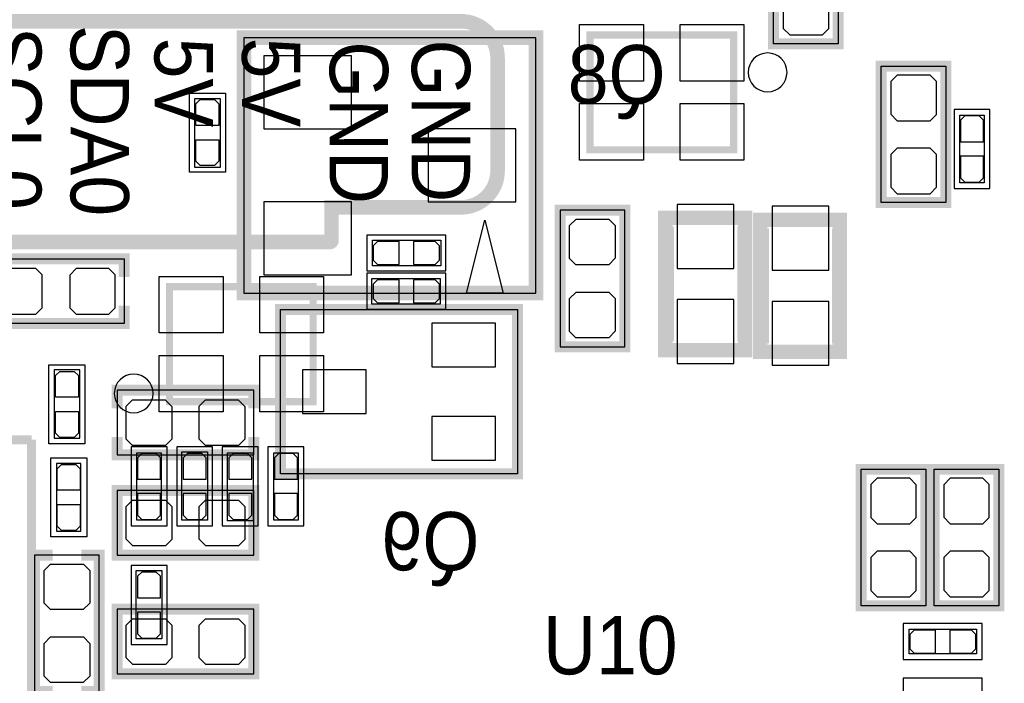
# Model space of a CAD drawing. Extents: x -6.1 to 57.8, y -3.4 to 52.8.
# Tile 9 of 11: x 21.8 to 35.5, y 29.8 to 39. Entities that reach past the tile are written whole.
import ezdxf

# ---------------------------------------------------------------- set-up
doc = ezdxf.new("R2010")
doc.units = 0
for name, color, linetype in [('BG_SILKSCREEN_TOP', 9, 'CONTINUOUS'), ('PG_ASSEMBLY_BOTTOM', 12, 'CONTINUOUS'), ('PG_ASSEMBLY_TOP', 120, 'CONTINUOUS'), ('PG_SILKSCREEN_BOTTOM', 12, 'CONTINUOUS'), ('PG_SILKSCREEN_TOP', 9, 'CONTINUOUS'), ('PIN_BOTTOM', 1, 'CONTINUOUS'), ('PIN_TOP', 110, 'CONTINUOUS')]:
    doc.layers.add(name, color=color, linetype=linetype)

msp = doc.modelspace()

# ---------------------------------------------------------------- linework, layer by layer
at = {"layer": 'BG_SILKSCREEN_TOP', "const_width": 0.2032}
msp.add_lwpolyline([(18.9484, 38.989), (27.9654, 38.989, -0.414214), (28.4734, 38.481), (28.4734, 36.9062, -0.414214), (27.9654, 36.3982), (26.162, 36.3982), (26.162, 35.941, -0.414214), (26.1366, 35.9156), (18.9484, 35.9156, -0.414214), (18.4404, 36.4236), (18.4404, 38.481, -0.414214), (18.9484, 38.989)], format="xyb", dxfattribs=at)
at = {"layer": 'PG_ASSEMBLY_BOTTOM'}
for points in [[(29.0068, 38.7604), (24.9428, 38.7604), (24.9428, 35.2044), (29.0068, 35.2044), (29.0068, 38.7604)], [(24.25479, 37.849607), (24.25479, 36.959591), (24.61481, 36.959591), (24.61481, 37.909602), (24.25479, 37.909602), (24.25479, 37.839599)], [(29.344112, 34.457589), (30.244288, 34.457589), (30.244288, 36.357611), (29.344112, 36.357611), (29.344112, 34.457589)], [(28.7528, 32.6898), (25.4508, 32.6898), (25.4508, 34.9758), (28.7528, 34.9758), (28.7528, 32.6898)], [(22.65901, 33.244993), (22.65901, 34.135009), (22.29899, 34.135009), (22.29899, 33.184998), (22.65901, 33.184998), (22.65901, 33.255001)], [(25.080036, 32.950912), (25.080036, 33.851088), (23.180015, 33.851088), (23.180015, 32.950912), (25.080036, 32.950912)], [(22.334398, 32.759599), (22.334398, 31.889598), (22.674402, 31.889598), (22.674402, 32.829602), (22.334398, 32.829602), (22.334398, 32.739609)], [(23.179964, 32.454088), (23.179964, 31.553912), (25.079985, 31.553912), (25.079985, 32.454088), (23.179964, 32.454088)], [(22.028887, 29.656989), (22.929063, 29.656989), (22.929063, 31.557011), (22.028887, 31.557011), (22.028887, 29.656989)], [(23.179989, 30.803088), (23.179989, 29.902912), (25.080011, 29.902912), (25.080011, 30.803088), (23.179989, 30.803088)]]:
    msp.add_lwpolyline(points, dxfattribs=at)
at = {"layer": 'PG_ASSEMBLY_BOTTOM', "const_width": 0.2}
for points in [[(30.809006, 36.251388), (30.809006, 34.411412), (31.919012, 34.411412), (31.919012, 36.251388), (30.809006, 36.251388)], [(32.129806, 36.225988), (32.129806, 34.386012), (33.239812, 34.386012), (33.239812, 36.225988), (32.129806, 36.225988)]]:
    msp.add_lwpolyline(points, dxfattribs=at)
at = {"layer": 'PG_ASSEMBLY_TOP'}
for points in [[(33.216088, 38.673989), (32.315912, 38.673989), (32.315912, 40.574011), (33.216088, 40.574011), (33.216088, 38.673989)], [(34.714688, 36.464189), (33.814512, 36.464189), (33.814512, 38.364211), (34.714688, 38.364211), (34.714688, 36.464189)], [(34.907398, 36.811001), (34.907398, 37.681002), (35.247402, 37.681002), (35.247402, 36.740998), (34.907398, 36.740998), (34.907398, 36.830991)], [(26.793393, 35.94321), (27.683409, 35.94321), (27.683409, 35.58319), (26.733398, 35.58319), (26.733398, 35.94321), (26.803401, 35.94321)], [(21.376589, 34.779712), (21.376589, 35.679888), (23.276611, 35.679888), (23.276611, 34.779712), (21.376589, 34.779712)], [(27.613407, 35.04979), (26.723391, 35.04979), (26.723391, 35.40981), (27.673402, 35.40981), (27.673402, 35.04979), (27.603399, 35.04979)], [(23.792028, 32.911999), (23.792028, 32.041998), (23.452023, 32.041998), (23.452023, 32.982002), (23.792028, 32.982002), (23.792028, 32.892009)], [(24.076965, 32.101993), (24.076965, 32.992009), (24.436984, 32.992009), (24.436984, 32.041998), (24.076965, 32.041998), (24.076965, 32.112001)], [(25.07201, 32.922007), (25.07201, 32.031991), (24.71199, 32.031991), (24.71199, 32.982002), (25.07201, 32.982002), (25.07201, 32.911999)], [(25.356998, 32.112001), (25.356998, 32.982002), (25.697002, 32.982002), (25.697002, 32.041998), (25.356998, 32.041998), (25.356998, 32.131991)], [(33.535112, 32.750811), (34.435288, 32.750811), (34.435288, 30.850789), (33.535112, 30.850789), (33.535112, 32.750811)], [(35.451288, 30.850789), (34.551112, 30.850789), (34.551112, 32.750811), (35.451288, 32.750811), (35.451288, 30.850789)], [(23.44199, 30.450993), (23.44199, 31.341009), (23.80201, 31.341009), (23.80201, 30.390998), (23.44199, 30.390998), (23.44199, 30.461001)], [(34.271001, 30.523002), (35.141002, 30.523002), (35.141002, 30.182998), (34.200998, 30.182998), (34.200998, 30.523002), (34.290991, 30.523002)]]:
    msp.add_lwpolyline(points, dxfattribs=at)
at = {"layer": 'PG_ASSEMBLY_TOP', "const_width": 0.1}
for points in [[(31.759398, 38.798398), (29.759402, 38.798398), (29.759402, 37.198402), (31.759398, 37.198402), (31.759398, 38.798398)], [(23.907242, 33.693202), (25.907238, 33.693202), (25.907238, 35.293198), (23.907242, 35.293198), (23.907242, 33.693202)]]:
    msp.add_lwpolyline(points, dxfattribs=at)
at = {"layer": 'PG_SILKSCREEN_BOTTOM'}
for points, const_width in [([(29.0068, 35.2044), (24.9428, 35.2044), (24.9428, 38.7604), (29.0068, 38.7604), (29.0068, 35.2044)], 0.2032), ([(30.02026, 36.35756), (29.344112, 36.357611), (29.344112, 34.457589), (29.594302, 34.457589)], 0.1524), ([(29.994098, 36.357611), (30.244288, 36.357611), (30.244288, 34.457589), (29.57576, 34.45764)], 0.1524), ([(30.828996, 36.131398), (30.828996, 34.531402)], 0.2), ([(31.909004, 36.131398), (31.909004, 34.531402)], 0.2), ([(32.149796, 36.105998), (32.149796, 34.506002)], 0.2), ([(33.229804, 36.105998), (33.229804, 34.506002)], 0.2), ([(25.4508, 34.9758), (28.7528, 34.9758), (28.7528, 32.6898), (25.4508, 32.6898), (25.4508, 34.9758)], 0.1524), ([(23.180015, 33.600898), (23.180015, 33.851088), (25.080036, 33.851088), (25.080036, 33.600898)], 0.1524), ([(23.180015, 33.201102), (23.180015, 32.950912), (25.080036, 32.950912), (25.080036, 33.201102)], 0.1524), ([(25.079935, 31.77794), (25.079985, 32.454088), (23.179964, 32.454088), (23.179964, 32.203898)], 0.1524), ([(25.079985, 31.804102), (25.079985, 31.553912), (23.179964, 31.553912), (23.180015, 32.22244)], 0.1524), ([(22.279077, 31.557011), (22.028887, 31.557011), (22.028887, 29.656989), (22.279077, 29.656989)], 0.1524), ([(22.678873, 31.557011), (22.929063, 31.557011), (22.929063, 29.656989), (22.678873, 29.656989)], 0.1524), ([(25.07996, 30.12694), (25.080011, 30.803088), (23.179989, 30.803088), (23.179989, 30.552898)], 0.1524), ([(25.080011, 30.153102), (25.080011, 29.902912), (23.179989, 29.902912), (23.18004, 30.57144)], 0.1524)]:
    msp.add_lwpolyline(points, dxfattribs=dict(at, const_width=const_width))
for points in [[(24.184788, 37.989612), (24.684812, 37.989612), (24.684812, 36.889588), (24.184788, 36.889588), (24.184788, 37.989612)], [(22.729012, 33.104988), (22.228988, 33.104988), (22.228988, 34.205012), (22.729012, 34.205012), (22.729012, 33.104988)], [(22.254388, 32.909612), (22.754412, 32.909612), (22.754412, 31.809588), (22.254388, 31.809588), (22.254388, 32.909612)]]:
    msp.add_lwpolyline(points, dxfattribs=at)
at = {"layer": 'PG_SILKSCREEN_TOP'}
for points, const_width in [([(32.566102, 40.574011), (32.315912, 40.574011), (32.315912, 38.673989), (32.98444, 38.67404)], 0.1524), ([(32.53994, 40.57396), (33.216088, 40.574011), (33.216088, 38.673989), (32.965898, 38.673989)], 0.1524), ([(30.9594, 38.798398), (30.5594, 38.798398)], 0.1), ([(34.064702, 38.364211), (33.814512, 38.364211), (33.814512, 36.464189), (34.48304, 36.46424)], 0.1524), ([(34.03854, 38.36416), (34.714688, 38.364211), (34.714688, 36.464189), (34.464498, 36.464189)], 0.1524), ([(29.759402, 37.8984), (29.759402, 38.0984)], 0.1), ([(31.759398, 37.8984), (31.759398, 38.0984)], 0.1), ([(30.9594, 37.198402), (30.5594, 37.198402)], 0.1), ([(23.276611, 35.429698), (23.276611, 35.679888), (21.376589, 35.679888), (21.376589, 35.429698)], 0.1524), ([(24.70724, 35.293198), (25.10724, 35.293198)], 0.1), ([(23.276611, 35.029902), (23.276611, 34.779712), (21.376589, 34.779712), (21.376589, 35.029902)], 0.1524), ([(23.907242, 34.5932), (23.907242, 34.3932)], 0.1), ([(25.907238, 34.5932), (25.907238, 34.3932)], 0.1), ([(24.70724, 33.693202), (25.10724, 33.693202)], 0.1), ([(7.985989, 33.161986), (21.985884, 33.161986)], 0.127), ([(21.985884, 33.161986), (21.985884, 19.661886)], 0.127), ([(34.21126, 30.85084), (33.535112, 30.850789), (33.535112, 32.750811), (33.785302, 32.750811)], 0.1524), ([(34.185098, 30.850789), (34.435288, 30.850789), (34.435288, 32.750811), (33.76676, 32.75076)], 0.1524), ([(34.801302, 32.750811), (34.551112, 32.750811), (34.551112, 30.850789), (35.21964, 30.85084)], 0.1524), ([(34.77514, 32.75076), (35.451288, 32.750811), (35.451288, 30.850789), (35.201098, 30.850789)], 0.1524)]:
    msp.add_lwpolyline(points, dxfattribs=dict(at, const_width=const_width))
for points in [[(32.502602, 38.2778, 1), (31.962598, 38.2778, 1)], [(23.678642, 33.8074, 1), (23.138638, 33.8074, 1)]]:
    msp.add_lwpolyline(points, format="xyb", close=True, dxfattribs=at)
for points in [[(34.827388, 36.660988), (35.327412, 36.660988), (35.327412, 37.761012), (34.827388, 37.761012), (34.827388, 36.660988)], [(26.653388, 36.013212), (26.653388, 35.513188), (27.753412, 35.513188), (27.753412, 36.013212), (26.653388, 36.013212)], [(27.753412, 34.979788), (27.753412, 35.479812), (26.653388, 35.479812), (26.653388, 34.979788), (27.753412, 34.979788)], [(23.872038, 33.062012), (23.372013, 33.062012), (23.372013, 31.961988), (23.872038, 31.961988), (23.872038, 33.062012)], [(24.006962, 31.961988), (24.506987, 31.961988), (24.506987, 33.062012), (24.006962, 33.062012), (24.006962, 31.961988)], [(25.142012, 33.062012), (24.641988, 33.062012), (24.641988, 31.961988), (25.142012, 31.961988), (25.142012, 33.062012)], [(25.276988, 31.961988), (25.777012, 31.961988), (25.777012, 33.062012), (25.276988, 33.062012), (25.276988, 31.961988)], [(23.371988, 30.310988), (23.872012, 30.310988), (23.872012, 31.411012), (23.371988, 31.411012), (23.371988, 30.310988)], [(34.120988, 30.603012), (34.120988, 30.102988), (35.221012, 30.102988), (35.221012, 30.603012), (34.120988, 30.603012)], [(34.120988, 29.841012), (34.120988, 29.340988), (35.221012, 29.340988), (35.221012, 29.841012), (34.120988, 29.841012)]]:
    msp.add_lwpolyline(points, dxfattribs=at)
msp.add_lwpolyline([(28.0416, 35.203613), (28.2956, 36.219613), (28.5496, 35.203613)], close=True, dxfattribs=at)
at = {"layer": 'PIN_BOTTOM'}
for points in [[(25.2222, 37.4904), (26.4414, 37.4904), (26.4414, 38.5064), (25.2222, 38.5064)], [(24.594795, 37.839599), (24.594795, 37.5396), (24.274805, 37.5396), (24.274805, 37.839599), (24.3348, 37.899619), (24.5348, 37.899619)], [(27.5082, 36.4744), (28.7274, 36.4744), (28.7274, 37.4904), (27.5082, 37.4904)], [(24.274805, 37.039601), (24.274805, 37.3396), (24.594795, 37.3396), (24.594795, 37.039601), (24.5348, 36.979581), (24.3348, 36.979581)], [(25.2222, 35.4584), (26.4414, 35.4584), (26.4414, 36.4744), (25.2222, 36.4744)], [(31.7627, 35.5489), (31.7627, 36.4379), (30.9753, 36.4379), (30.9753, 35.5489)], [(33.0835, 35.5235), (33.0835, 36.4125), (32.2961, 36.4125), (32.2961, 35.5235)], [(30.0101, 35.5981), (29.6799, 35.5981), (29.565295, 35.5981), (29.4767, 35.686695), (29.4767, 36.1442), (29.5656, 36.2331), (29.679595, 36.2331), (29.6799, 36.232795), (30.0228, 36.232795), (30.1117, 36.143895), (30.1117, 35.800995), (30.1117, 35.689311), (30.020489, 35.5981)], [(30.0101, 34.5821), (29.6799, 34.5821), (29.565295, 34.5821), (29.4767, 34.670695), (29.4767, 35.1282), (29.5656, 35.2171), (29.679595, 35.2171), (29.6799, 35.216795), (30.0228, 35.216795), (30.1117, 35.127895), (30.1117, 34.784995), (30.1117, 34.673311), (30.020489, 34.5821)], [(30.9753, 35.1139), (30.9753, 34.2249), (31.7627, 34.2249), (31.7627, 35.1139)], [(32.2961, 35.0885), (32.2961, 34.1995), (33.0835, 34.1995), (33.0835, 35.0885)], [(28.446298, 34.787611), (27.557298, 34.787611), (27.557298, 34.178011), (28.446298, 34.178011)], [(26.646302, 34.1376), (25.757302, 34.1376), (25.757302, 33.528), (26.646302, 33.528)], [(22.638995, 34.054999), (22.638995, 33.755), (22.319005, 33.755), (22.319005, 34.054999), (22.379, 34.115019), (22.579, 34.115019)], [(23.939525, 33.6169), (23.939525, 33.2867), (23.939525, 33.172095), (23.85093, 33.0835), (23.393425, 33.0835), (23.304525, 33.1724), (23.304525, 33.286395), (23.30483, 33.2867), (23.30483, 33.6296), (23.39373, 33.7185), (23.73663, 33.7185), (23.848314, 33.7185), (23.939525, 33.627289)], [(24.955525, 33.6169), (24.955525, 33.2867), (24.955525, 33.172095), (24.86693, 33.0835), (24.409425, 33.0835), (24.320525, 33.1724), (24.320525, 33.286395), (24.32083, 33.2867), (24.32083, 33.6296), (24.40973, 33.7185), (24.75263, 33.7185), (24.864314, 33.7185), (24.955525, 33.627289)], [(22.319005, 33.255001), (22.319005, 33.555), (22.638995, 33.555), (22.638995, 33.255001), (22.579, 33.194981), (22.379, 33.194981)], [(28.446298, 33.487589), (27.557298, 33.487589), (27.557298, 32.877989), (28.446298, 32.877989)], [(22.664395, 32.759599), (22.664395, 32.4596), (22.344405, 32.4596), (22.344405, 32.759599), (22.4044, 32.819619), (22.6044, 32.819619)], [(22.344405, 31.959601), (22.344405, 32.2596), (22.664395, 32.2596), (22.664395, 31.959601), (22.6044, 31.899581), (22.4044, 31.899581)], [(23.304475, 31.7881), (23.304475, 32.1183), (23.304475, 32.232905), (23.39307, 32.3215), (23.850575, 32.3215), (23.939475, 32.2326), (23.939475, 32.118605), (23.93917, 32.1183), (23.93917, 31.7754), (23.85027, 31.6865), (23.50737, 31.6865), (23.395686, 31.6865), (23.304475, 31.777711)], [(24.320475, 31.7881), (24.320475, 32.1183), (24.320475, 32.232905), (24.40907, 32.3215), (24.866575, 32.3215), (24.955475, 32.2326), (24.955475, 32.118605), (24.95517, 32.1183), (24.95517, 31.7754), (24.86627, 31.6865), (24.52337, 31.6865), (24.411686, 31.6865), (24.320475, 31.777711)], [(22.694875, 30.7975), (22.364675, 30.7975), (22.25007, 30.7975), (22.161475, 30.886095), (22.161475, 31.3436), (22.250375, 31.4325), (22.36437, 31.4325), (22.364675, 31.432195), (22.707575, 31.432195), (22.796475, 31.343295), (22.796475, 31.000395), (22.796475, 30.888711), (22.705263, 30.7975)], [(23.3045, 30.1371), (23.3045, 30.4673), (23.3045, 30.581905), (23.393095, 30.6705), (23.8506, 30.6705), (23.9395, 30.5816), (23.9395, 30.467605), (23.939195, 30.4673), (23.939195, 30.1244), (23.850295, 30.0355), (23.507395, 30.0355), (23.395711, 30.0355), (23.3045, 30.126711)], [(24.3205, 30.1371), (24.3205, 30.4673), (24.3205, 30.581905), (24.409095, 30.6705), (24.8666, 30.6705), (24.9555, 30.5816), (24.9555, 30.467605), (24.955195, 30.4673), (24.955195, 30.1244), (24.866295, 30.0355), (24.523395, 30.0355), (24.411711, 30.0355), (24.3205, 30.126711)], [(22.694875, 29.7815), (22.364675, 29.7815), (22.25007, 29.7815), (22.161475, 29.870095), (22.161475, 30.3276), (22.250375, 30.4165), (22.36437, 30.4165), (22.364675, 30.416195), (22.707575, 30.416195), (22.796475, 30.327295), (22.796475, 29.984395), (22.796475, 29.872711), (22.705263, 29.7815)]]:
    msp.add_lwpolyline(points, close=True, dxfattribs=at)
at = {"layer": 'PIN_TOP'}
for points in [[(32.5501, 38.7985), (32.8803, 38.7985), (32.994905, 38.7985), (33.0835, 38.887095), (33.0835, 39.3446), (32.9946, 39.4335), (32.880605, 39.4335), (32.8803, 39.433195), (32.5374, 39.433195), (32.4485, 39.344295), (32.4485, 39.001395), (32.4485, 38.889711), (32.539711, 38.7985)], [(29.614901, 38.942112), (30.503901, 38.942112), (30.503901, 38.154712), (29.614901, 38.154712)], [(31.014899, 38.942112), (31.903899, 38.942112), (31.903899, 38.154712), (31.014899, 38.154712)], [(34.0487, 37.6047), (34.3789, 37.6047), (34.493505, 37.6047), (34.5821, 37.693295), (34.5821, 38.1508), (34.4932, 38.2397), (34.379205, 38.2397), (34.3789, 38.239395), (34.036, 38.239395), (33.9471, 38.150495), (33.9471, 37.807595), (33.9471, 37.695911), (34.038311, 37.6047)], [(29.614901, 37.842088), (30.503901, 37.842088), (30.503901, 37.054688), (29.614901, 37.054688)], [(31.014899, 37.842088), (31.903899, 37.842088), (31.903899, 37.054688), (31.014899, 37.054688)], [(34.917405, 37.610999), (34.917405, 37.311), (35.237395, 37.311), (35.237395, 37.610999), (35.1774, 37.671019), (34.9774, 37.671019)], [(34.0487, 36.5887), (34.3789, 36.5887), (34.493505, 36.5887), (34.5821, 36.677295), (34.5821, 37.1348), (34.4932, 37.2237), (34.379205, 37.2237), (34.3789, 37.223395), (34.036, 37.223395), (33.9471, 37.134495), (33.9471, 36.791595), (33.9471, 36.679911), (34.038311, 36.5887)], [(35.237395, 36.811001), (35.237395, 37.111), (34.917405, 37.111), (34.917405, 36.811001), (34.9774, 36.750981), (35.1774, 36.750981)], [(26.803401, 35.603205), (27.1034, 35.603205), (27.1034, 35.923195), (26.803401, 35.923195), (26.743381, 35.8632), (26.743381, 35.6632)], [(27.603399, 35.923195), (27.3034, 35.923195), (27.3034, 35.603205), (27.603399, 35.603205), (27.663419, 35.6632), (27.663419, 35.8632)], [(21.5011, 35.4457), (21.5011, 35.1155), (21.5011, 35.000895), (21.589695, 34.9123), (22.0472, 34.9123), (22.1361, 35.0012), (22.1361, 35.115195), (22.135795, 35.1155), (22.135795, 35.4584), (22.046895, 35.5473), (21.703995, 35.5473), (21.592311, 35.5473), (21.5011, 35.456089)], [(22.5171, 35.4457), (22.5171, 35.1155), (22.5171, 35.000895), (22.605695, 34.9123), (23.0632, 34.9123), (23.1521, 35.0012), (23.1521, 35.115195), (23.151795, 35.1155), (23.151795, 35.4584), (23.062895, 35.5473), (22.719995, 35.5473), (22.608311, 35.5473), (22.5171, 35.456089)], [(24.651741, 34.649512), (23.762741, 34.649512), (23.762741, 35.436912), (24.651741, 35.436912)], [(26.051739, 34.649512), (25.162739, 34.649512), (25.162739, 35.436912), (26.051739, 35.436912)], [(26.803401, 35.069805), (27.1034, 35.069805), (27.1034, 35.389795), (26.803401, 35.389795), (26.743381, 35.3298), (26.743381, 35.1298)], [(27.603399, 35.389795), (27.3034, 35.389795), (27.3034, 35.069805), (27.603399, 35.069805), (27.663419, 35.1298), (27.663419, 35.3298)], [(24.651741, 33.549488), (23.762741, 33.549488), (23.762741, 34.336888), (24.651741, 34.336888)], [(26.051739, 33.549488), (25.162739, 33.549488), (25.162739, 34.336888), (26.051739, 34.336888)], [(23.462031, 32.911999), (23.462031, 32.612), (23.78202, 32.612), (23.78202, 32.911999), (23.722025, 32.972019), (23.522026, 32.972019)], [(24.09698, 32.911999), (24.09698, 32.612), (24.416969, 32.612), (24.416969, 32.911999), (24.356974, 32.972019), (24.156975, 32.972019)], [(24.732005, 32.911999), (24.732005, 32.612), (25.051995, 32.612), (25.051995, 32.911999), (24.992, 32.972019), (24.792, 32.972019)], [(25.367005, 32.911999), (25.367005, 32.612), (25.686995, 32.612), (25.686995, 32.911999), (25.627, 32.972019), (25.427, 32.972019)], [(34.2011, 32.6263), (33.8709, 32.6263), (33.756295, 32.6263), (33.6677, 32.537705), (33.6677, 32.0802), (33.7566, 31.9913), (33.870595, 31.9913), (33.8709, 31.991605), (34.2138, 31.991605), (34.3027, 32.080505), (34.3027, 32.423405), (34.3027, 32.535089), (34.211489, 32.6263)], [(34.7853, 31.9913), (35.1155, 31.9913), (35.230105, 31.9913), (35.3187, 32.079895), (35.3187, 32.5374), (35.2298, 32.6263), (35.115805, 32.6263), (35.1155, 32.625995), (34.7726, 32.625995), (34.6837, 32.537095), (34.6837, 32.194195), (34.6837, 32.082511), (34.774911, 31.9913)], [(23.78202, 32.112001), (23.78202, 32.412), (23.462031, 32.412), (23.462031, 32.112001), (23.522026, 32.051981), (23.722025, 32.051981)], [(24.416969, 32.112001), (24.416969, 32.412), (24.09698, 32.412), (24.09698, 32.112001), (24.156975, 32.051981), (24.356974, 32.051981)], [(25.051995, 32.112001), (25.051995, 32.412), (24.732005, 32.412), (24.732005, 32.112001), (24.792, 32.051981), (24.992, 32.051981)], [(25.686995, 32.112001), (25.686995, 32.412), (25.367005, 32.412), (25.367005, 32.112001), (25.427, 32.051981), (25.627, 32.051981)], [(34.2011, 31.6103), (33.8709, 31.6103), (33.756295, 31.6103), (33.6677, 31.521705), (33.6677, 31.0642), (33.7566, 30.9753), (33.870595, 30.9753), (33.8709, 30.975605), (34.2138, 30.975605), (34.3027, 31.064505), (34.3027, 31.407405), (34.3027, 31.519089), (34.211489, 31.6103)], [(34.7853, 30.9753), (35.1155, 30.9753), (35.230105, 30.9753), (35.3187, 31.063895), (35.3187, 31.5214), (35.2298, 31.6103), (35.115805, 31.6103), (35.1155, 31.609995), (34.7726, 31.609995), (34.6837, 31.521095), (34.6837, 31.178195), (34.6837, 31.066511), (34.774911, 30.9753)], [(23.462005, 31.260999), (23.462005, 30.961), (23.781995, 30.961), (23.781995, 31.260999), (23.722, 31.321019), (23.522, 31.321019)], [(23.781995, 30.461001), (23.781995, 30.761), (23.462005, 30.761), (23.462005, 30.461001), (23.522, 30.400981), (23.722, 30.400981)], [(34.271001, 30.193005), (34.571, 30.193005), (34.571, 30.512995), (34.271001, 30.512995), (34.210981, 30.453), (34.210981, 30.253)], [(35.070999, 30.512995), (34.771, 30.512995), (34.771, 30.193005), (35.070999, 30.193005), (35.131019, 30.253), (35.131019, 30.453)]]:
    msp.add_lwpolyline(points, close=True, dxfattribs=at)

# ---------------------------------------------------------------- texts
at = {"layer": 'PG_SILKSCREEN_BOTTOM', "text_generation_flag": 2, "width": 0.9375}
for s, p in [('Q8', (30.8102, 37.846)), ('Q9', (28.2194, 31.3436))]:
    msp.add_text(s, height=0.8128, dxfattribs=at).set_placement(p)
at = {"layer": 'PG_SILKSCREEN_TOP', "width": 0.9375}
for s, p in [('SCL0', (21.3106, 38.9128)), ('SDA0', (22.5298, 38.9382)), ('5V', (23.6982, 38.7604)), ('5V', (24.9174, 38.7604)), ('GND', (27.2796, 38.735)), ('GND', (26.1366, 38.7096))]:
    msp.add_text(s, height=0.8128, rotation=270, dxfattribs=at).set_placement(p)
msp.add_text('U10', height=0.8128, dxfattribs=at).set_placement((29.1084, 29.8958))

doc.saveas('drawing.dxf')
